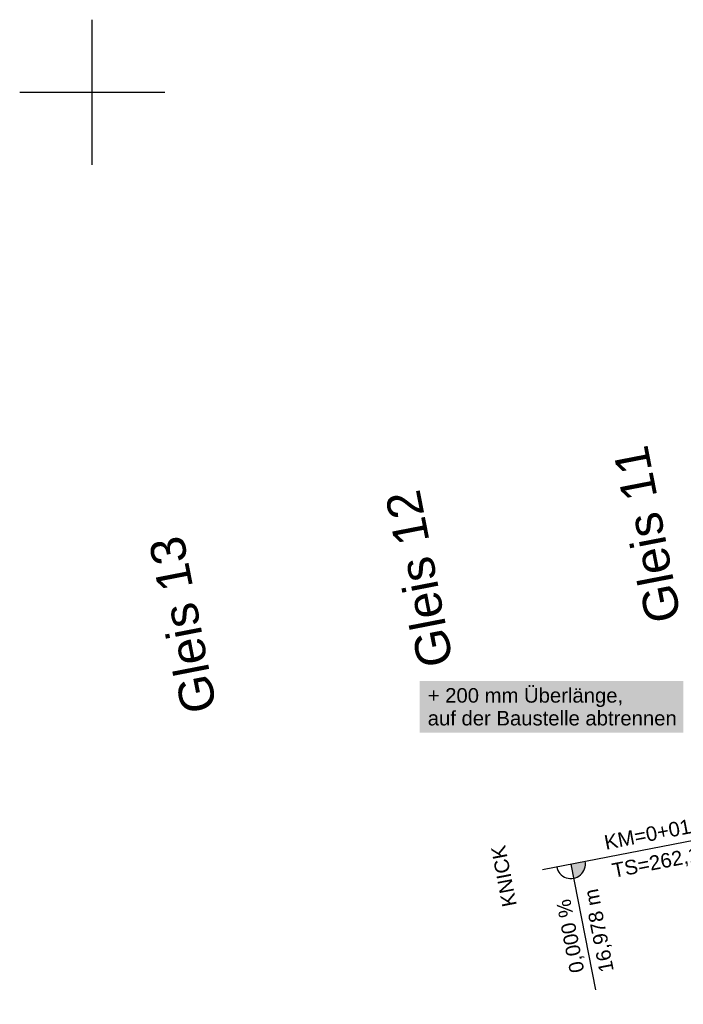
# Model space of a CAD drawing. Extents: x 4534443 to 4534638, y 5622054 to 5622365.
# Tile 31 of 79: x 4534549 to 4534560, y 5622134 to 5622151. Entities that reach past the tile are written whole.
import ezdxf

# ---------------------------------------------------------------- set-up
doc = ezdxf.new("R2010")
doc.units = 0
doc.linetypes.add('LT00000', pattern=[0])
for name, color, linetype, lineweight, true_color in [('NEIGUNG', 18, 'LT00000', 5, 0x000000), ('Nr. Gleis', 18, 'LT00000', 5, 0x000000), ('RASTER', 18, 'LT00000', 5, 0x000000), ('TXT-Überlänge', 18, 'LT00000', 5, 0x000000)]:
    doc.layers.add(name, color=color, linetype=linetype, lineweight=lineweight, true_color=true_color)
doc.styles.add('TS100', font='arial.ttf', dxfattribs={"height": 0.2})

# ---------------------------------------------------------------- blocks, each defined once
blk = doc.blocks.new('0051090N01')
at = {"linetype": 'Continuous', "lineweight": 25, "true_color": 0xafafaf}
blk.add_hatch(color=253, dxfattribs=at).paths.add_polyline_path([(0, 3.00694), (-0.00566, 3.00701), (-0.01131, 3.0072), (-0.01696, 3.00752), (-0.0226, 3.00797), (-0.02822, 3.00854), (-0.03384, 3.00924), (-0.03943, 3.01007), (-0.04501, 3.01103), (-0.05056, 3.01211), (-0.05609, 3.01332), (-0.06158, 3.01465), (-0.06705, 3.0161), (-0.07248, 3.01768), (-0.07788, 3.01938), (-0.08323, 3.02121), (-0.08855, 3.02315), (-0.09381, 3.02521), (-0.09903, 3.0274), (-0.1042, 3.02969), (-0.10931, 3.03211), (-0.11437, 3.03464), (-0.11937, 3.03729), (-0.12431, 3.04004), (-0.12919, 3.04291), (-0.134, 3.04589), (-0.13874, 3.04897), (-0.14341, 3.05217), (-0.14801, 3.05546), (-0.15253, 3.05886), (-0.15697, 3.06237), (-0.16133, 3.06597), (-0.16561, 3.06967), (-0.16981, 3.07346), (-0.17391, 3.07735), (-0.17793, 3.08133), (-0.18186, 3.0854), (-0.1857, 3.08956), (-0.18943, 3.09381), (-0.19308, 3.09813), (-0.19662, 3.10254), (-0.20006, 3.10703), (-0.2034, 3.1116), (-0.20664, 3.11623), (-0.20977, 3.12095), (-0.2128, 3.12573), (-0.21571, 3.13058), (-0.21851, 3.13549), (-0.22121, 3.14046), (-0.22378, 3.1455), (-0.22625, 3.15059), (-0.2286, 3.15574), (-0.23083, 3.16093), (-0.23294, 3.16618), (-0.23494, 3.17147), (-0.23681, 3.17681), (-0.23856, 3.18219), (-0.24019, 3.18761), (-0.2417, 3.19306), (-0.24308, 3.19854), (-0.24434, 3.20406), (-0.24548, 3.2096), (-0.24648, 3.21517), (-0.24737, 3.22075), (-0.24812, 3.22636), (-0.24875, 3.23198), (-0.24925, 3.23762), (-0.24963, 3.24326), (-0.24987, 3.24891), (-0.24999, 3.25457), (-0.25, 3.25694), (0, 3.25694)])
at = {"color": 253, "linetype": 'ByBlock', "lineweight": 25, "true_color": 0xafafaf}
for p, q in [((0, 3.756944), (0, 0)), ((0, 3.256944), (-2.208333, 3.256944))]:
    blk.add_line(p, q, dxfattribs=at)
blk.add_arc((0, 3.256944), 0.25, 90, 270, dxfattribs=at)
at = {"color": 253, "linetype": 'ByBlock', "lineweight": 25, "true_color": 0xafafaf, "style": 'TS100'}
for s, p in [('KNICK', (-0.51875, 4.306944)), ('0,000 %', (-1.857292, 3.381944)), ('16,978 m', (-1.945833, 2.881944))]:
    blk.add_text(s, height=0.25, dxfattribs=at).set_placement(p)
for s, p in [('TS=262,100 m', (-0.375, 2.579514)), ('KM=0+016,628', (0.125, 2.619444))]:
    blk.add_text(s, height=0.25, rotation=270.000001, dxfattribs=at).set_placement(p)

msp = doc.modelspace()

# ---------------------------------------------------------------- hatches: boundary and pattern name
at = {"layer": 'TXT-Überlänge', "linetype": 'Continuous', "lineweight": 25, "true_color": 0xffffff}
msp.add_hatch(color=7, dxfattribs=at).paths.add_polyline_path([(4534555.64349, 5622138.96613), (4534560.185157, 5622138.96613), (4534560.185157, 5622139.858987), (4534555.64349, 5622139.858987)])

# ---------------------------------------------------------------- linework, layer by layer
at = {"layer": 'RASTER', "color": 8, "lineweight": 25, "true_color": 0x7d7d7d}
for p, q in [((4534550, 5622148.75), (4534550, 5622151.25)), ((4534548.75, 5622150), (4534551.25, 5622150))]:
    msp.add_line(p, q, dxfattribs=at)

# ---------------------------------------------------------------- block references
at = {"layer": 'NEIGUNG', "rotation": 101.00727}
msp.add_blockref('0051090N01', (4534561.445945, 5622137.32552), dxfattribs=at)

# ---------------------------------------------------------------- texts
at = {"layer": 'Nr. Gleis', "color": 18, "lineweight": 18, "true_color": 0x000000, "style": 'TS100'}
for s, p in [('Gleis 11', (4534560.148815, 5622140.929398)), ('Gleis 12', (4534556.222786, 5622140.163698)), ('Gleis 13', (4534552.149209, 5622139.370937))]:
    msp.add_text(s, height=0.6, rotation=101.007269, dxfattribs=at).set_placement(p)
at = {"layer": 'TXT-Überlänge', "color": 18, "lineweight": 18, "true_color": 0x000000, "style": 'TS100'}
for s, p in [('+ 200 mm Überlänge,', (4534555.78099, 5622139.483987)), ('auf der Baustelle abtrennen', (4534555.78099, 5622139.09113))]:
    msp.add_text(s, height=0.25, dxfattribs=at).set_placement(p)

doc.saveas('drawing.dxf')
